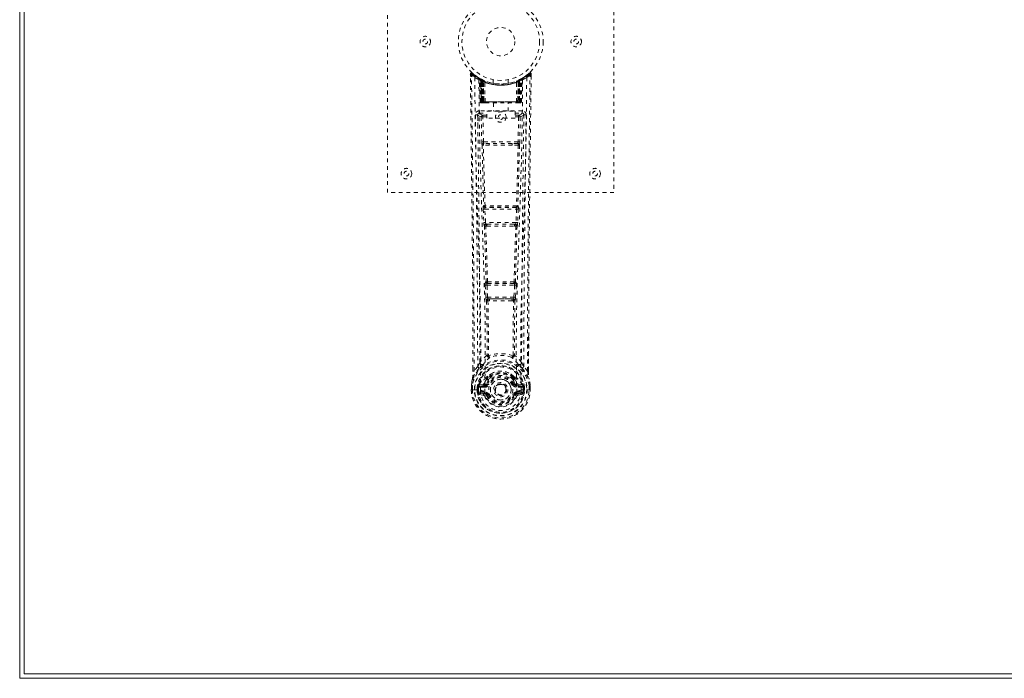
# Model space of a CAD drawing. Header units: inches. Extents: x 14.7 to 74.2, y 10.2 to 58.
# Tile 1 of 4: x 14.7 to 40.8, y 10.2 to 27.7. Entities that reach past the tile are written whole.
import ezdxf

# ---------------------------------------------------------------- set-up
doc = ezdxf.new("R2010")
doc.units = ezdxf.units.IN
doc.header["$MEASUREMENT"] = 0
doc.linetypes.add('SLD-Dashed', pattern=[0.075, 0.05, -0.025])
doc.linetypes.add('SLD-Solid', pattern=[0])

msp = doc.modelspace()

# ---------------------------------------------------------------- linework, layer by layer
at = {"color": 7, "linetype": 'SLD-Solid', "lineweight": 15}
for p, q in [((14.727, 10.206), (14.727, 57.956)), ((14.846, 57.838), (14.846, 10.324)), ((14.846, 10.324), (14.846, 57.838)), ((74.227, 10.206), (14.727, 10.206)), ((14.846, 10.324), (74.109, 10.324)), ((74.109, 10.324), (14.846, 10.324))]:
    msp.add_line(p, q, dxfattribs=at)
at = {"color": 7, "linetype": 'SLD-Dashed', "lineweight": 0}
for p, q in [((24.477, 23.081), (24.477, 31.081)), ((30.477, 31.081), (30.477, 23.081)), ((26.671, 26.222), (26.672, 26.155)), ((26.701, 26.223), (26.721, 26.245)), ((26.762, 26.21), (26.72, 26.244)), ((26.909, 26.107), (26.896, 26.115)), ((26.915, 26.103), (26.902, 26.111)), ((26.975, 26.072), (26.927, 26.097)), ((28.027, 26.097), (27.961, 26.062)), ((28.059, 26.115), (28.046, 26.107)), ((28.235, 26.244), (28.193, 26.21)), ((28.284, 26.222), (28.254, 26.223)), ((28.282, 26.159), (28.282, 26.222)), ((28.283, 26.155), (28.284, 26.222)), ((28.283, 26.155), (28.284, 26.222)), ((26.924, 26.082), (26.91, 26.09)), ((26.932, 25.485), (26.91, 26.09)), ((26.945, 25.485), (26.924, 26.082)), ((26.943, 26.075), (26.966, 25.481)), ((27.011, 26.036), (26.943, 26.072)), ((26.963, 25.485), (26.943, 26.072)), ((26.956, 26.081), (26.983, 26.068)), ((26.97, 26.042), (26.983, 26.068)), ((26.97, 26.042), (26.971, 25.485)), ((26.978, 26.038), (26.97, 26.042)), ((26.978, 26.038), (26.99, 26.064)), ((26.978, 25.485), (26.978, 26.038)), ((26.994, 26.062), (26.979, 26.07)), ((26.983, 26.068), (26.99, 26.064)), ((26.984, 26.036), (26.996, 26.062)), ((26.984, 25.485), (26.984, 26.036)), ((26.984, 26.036), (26.991, 26.032)), ((26.991, 26.032), (27.003, 26.058)), ((26.991, 26.032), (26.991, 25.485)), ((26.995, 26.062), (26.994, 26.062)), ((27.002, 26.027), (27.014, 26.053)), ((27.002, 26.027), (27.003, 25.485)), ((27.009, 26.024), (27.002, 26.027)), ((27.009, 26.024), (27.02, 26.05)), ((27.009, 25.485), (27.009, 26.024)), ((27.011, 26.036), (27.012, 26.036)), ((27.03, 25.485), (27.011, 26.036)), ((27.012, 26.036), (27.031, 25.485)), ((27.014, 26.053), (27.02, 26.05)), ((27.061, 25.485), (27.057, 26.007)), ((27.277, 26.07), (27.277, 25.974)), ((27.677, 25.974), (27.677, 26.07)), ((27.893, 25.485), (27.898, 26.007)), ((27.924, 25.485), (27.943, 26.036)), ((27.944, 26.036), (27.924, 25.485)), ((27.935, 26.05), (27.941, 26.053)), ((27.935, 26.05), (27.946, 26.024)), ((27.941, 26.053), (27.953, 26.027)), ((27.943, 26.036), (27.944, 26.036)), ((28.012, 26.072), (27.944, 26.036)), ((27.953, 26.027), (27.946, 26.024)), ((27.946, 26.024), (27.946, 25.485)), ((27.96, 26.062), (27.952, 26.059)), ((27.952, 26.058), (27.964, 26.032)), ((27.952, 25.485), (27.953, 26.027)), ((27.967, 26.066), (27.959, 26.062)), ((27.959, 26.062), (27.971, 26.036)), ((27.961, 26.062), (27.96, 26.062)), ((27.964, 26.032), (27.971, 26.036)), ((27.964, 25.485), (27.964, 26.032)), ((27.965, 26.064), (27.972, 26.068)), ((27.965, 26.064), (27.977, 26.038)), ((27.971, 26.036), (27.971, 25.485)), ((27.972, 26.068), (27.981, 26.072)), ((27.972, 26.068), (27.985, 26.042)), ((27.985, 26.042), (27.977, 26.038)), ((27.977, 26.038), (27.977, 25.485)), ((27.984, 25.485), (27.985, 26.042)), ((27.989, 25.481), (28.012, 26.075)), ((27.992, 25.485), (28.012, 26.072)), ((28.01, 25.485), (28.031, 26.082)), ((28.023, 25.485), (28.044, 26.09)), ((28.044, 26.09), (28.031, 26.082)), ((26.932, 25.485), (26.945, 25.485)), ((26.971, 25.485), (26.932, 25.485)), ((26.963, 25.485), (27.03, 25.485)), ((26.971, 25.485), (26.978, 25.485)), ((26.971, 25.456), (26.978, 25.456)), ((26.975, 25.456), (26.985, 25.456)), ((27.977, 25.485), (26.978, 25.485)), ((26.991, 25.485), (26.984, 25.485)), ((26.985, 25.456), (26.991, 25.456)), ((26.991, 25.485), (27.964, 25.485)), ((26.993, 25.456), (27.047, 25.456)), ((27.003, 25.485), (27.009, 25.485)), ((27.003, 25.456), (27.009, 25.456)), ((27.946, 25.485), (27.009, 25.485)), ((27.047, 25.456), (27.009, 25.456)), ((27.031, 25.485), (27.03, 25.485)), ((27.031, 25.485), (27.061, 25.485)), ((27.061, 25.485), (27.893, 25.485)), ((27.061, 25.456), (27.069, 25.456)), ((27.069, 25.456), (27.886, 25.456)), ((27.282, 25.456), (27.282, 25.234)), ((27.672, 25.234), (27.672, 25.456)), ((27.886, 25.456), (27.894, 25.456)), ((27.893, 25.485), (27.924, 25.485)), ((27.908, 25.456), (27.962, 25.456)), ((27.946, 25.456), (27.908, 25.456)), ((27.924, 25.485), (27.924, 25.485)), ((27.924, 25.485), (27.992, 25.485)), ((27.946, 25.485), (27.952, 25.485)), ((27.946, 25.456), (27.952, 25.456)), ((27.971, 25.485), (27.964, 25.485)), ((27.964, 25.456), (27.97, 25.456)), ((27.97, 25.456), (27.98, 25.456)), ((27.976, 25.456), (27.984, 25.456)), ((27.977, 25.485), (27.984, 25.485)), ((28.023, 25.485), (27.984, 25.485)), ((28.01, 25.485), (28.023, 25.485)), ((26.866, 25.149), (26.865, 25.141)), ((26.865, 25.138), (26.869, 24.851)), ((26.91, 25.247), (26.91, 25.187)), ((28.045, 25.247), (26.91, 25.247)), ((26.91, 25.187), (27.107, 25.187)), ((26.959, 25.084), (26.974, 24.422)), ((27.003, 25.13), (27.003, 25.085)), ((27.107, 25.13), (27.003, 25.13)), ((27.019, 24.424), (27.003, 25.085)), ((27.107, 25.085), (27.003, 25.085)), ((27.107, 25.054), (27.107, 25.234)), ((27.107, 25.234), (27.857, 25.234)), ((27.857, 25.054), (27.107, 25.054)), ((27.857, 25.234), (27.857, 25.054)), ((27.857, 25.187), (28.045, 25.187)), ((27.951, 25.13), (27.857, 25.13)), ((27.951, 25.085), (27.857, 25.085)), ((27.951, 25.085), (27.936, 24.424)), ((27.951, 25.13), (27.951, 25.085)), ((27.996, 25.084), (27.981, 24.422)), ((28.045, 25.187), (28.045, 25.247)), ((28.086, 24.851), (28.09, 25.138)), ((28.09, 25.141), (28.089, 25.149)), ((27.173, 24.332), (27.016, 24.338)), ((27.936, 24.424), (27.019, 24.424)), ((27.18, 24.381), (27.027, 24.383)), ((27.775, 24.381), (27.18, 24.381)), ((27.928, 24.383), (27.775, 24.381)), ((27.939, 24.338), (27.782, 24.332)), ((30.477, 23.081), (24.477, 23.081)), ((27.027, 22.732), (27.019, 22.729)), ((27.936, 22.729), (27.928, 22.732)), ((27.012, 22.639), (27.029, 22.286)), ((27.057, 22.641), (27.898, 22.641)), ((27.074, 22.288), (27.057, 22.641)), ((27.063, 22.686), (27.071, 22.689)), ((27.892, 22.686), (27.063, 22.686)), ((27.898, 22.641), (27.881, 22.288)), ((27.884, 22.689), (27.892, 22.686)), ((27.943, 22.639), (27.926, 22.286)), ((27.881, 22.288), (27.074, 22.288)), ((27.079, 22.193), (27.112, 22.192)), ((27.121, 22.243), (27.089, 22.244)), ((27.121, 22.243), (27.834, 22.243)), ((27.834, 22.243), (27.866, 22.244)), ((27.843, 22.192), (27.876, 22.193)), ((27.067, 20.621), (27.084, 20.304)), ((27.091, 20.715), (27.076, 20.711)), ((27.112, 20.623), (27.843, 20.623)), ((27.128, 20.306), (27.112, 20.623)), ((27.121, 20.668), (27.135, 20.673)), ((27.834, 20.668), (27.121, 20.668)), ((27.82, 20.673), (27.834, 20.668)), ((27.843, 20.623), (27.827, 20.306)), ((27.864, 20.715), (27.878, 20.711)), ((27.888, 20.621), (27.871, 20.304)), ((27.827, 20.306), (27.128, 20.306)), ((27.138, 20.208), (27.178, 20.207)), ((27.186, 20.261), (27.147, 20.261)), ((27.186, 20.261), (27.769, 20.261)), ((27.808, 20.261), (27.769, 20.261)), ((27.777, 20.207), (27.817, 20.208)), ((28.214, 19.273), (28.214, 18.349)), ((28.215, 18.348), (28.218, 19.273)), ((27.15, 18.768), (27.15, 18.768)), ((27.805, 18.768), (27.805, 18.768)), ((26.74, 18.348), (26.74, 18.402)), ((26.741, 18.403), (26.741, 18.349)), ((26.866, 18.466), (26.77, 18.35)), ((28.185, 18.35), (28.089, 18.466)), ((27.104, 18.014), (27.131, 18.003)), ((27.109, 18.163), (27.109, 18.145)), ((27.117, 18.192), (27.128, 18.209)), ((27.133, 18.158), (27.132, 18.139)), ((27.822, 18.139), (27.822, 18.158)), ((27.824, 18.003), (27.851, 18.014)), ((27.826, 18.209), (27.838, 18.192)), ((27.846, 18.163), (27.846, 18.145)), ((26.698, 17.968), (26.698, 17.964)), ((26.698, 17.847), (26.698, 17.964)), ((26.698, 17.847), (26.702, 17.847)), ((26.699, 17.964), (26.699, 17.847)), ((26.702, 17.847), (26.755, 17.848)), ((26.727, 17.964), (26.727, 17.85)), ((26.755, 17.848), (26.778, 17.848)), ((26.778, 17.848), (26.936, 17.848)), ((26.849, 17.921), (26.849, 17.921)), ((26.849, 17.85), (26.849, 17.921)), ((26.849, 17.85), (26.849, 17.85)), ((26.879, 17.92), (26.884, 17.939)), ((26.879, 17.92), (26.879, 17.85)), ((26.884, 17.85), (26.879, 17.85)), ((26.884, 17.939), (26.884, 17.929)), ((26.884, 17.929), (26.884, 17.85)), ((26.894, 17.97), (26.891, 17.966)), ((26.894, 17.97), (26.905, 17.981)), ((27.019, 18.002), (26.905, 17.981)), ((26.905, 17.981), (26.905, 17.982)), ((26.905, 17.981), (26.905, 17.981)), ((26.919, 17.948), (27.049, 17.973)), ((26.919, 17.948), (26.919, 17.918)), ((27.049, 17.948), (26.919, 17.948)), ((27.049, 17.918), (26.919, 17.918)), ((26.932, 17.796), (26.932, 17.766)), ((26.932, 17.796), (27.049, 17.796)), ((27.049, 17.746), (26.932, 17.766)), ((26.932, 17.766), (27.049, 17.766)), ((27.049, 17.973), (27.049, 17.948)), ((27.049, 17.918), (27.049, 17.948)), ((27.049, 17.796), (27.049, 17.766)), ((27.049, 17.746), (27.049, 17.766)), ((27.054, 17.811), (27.054, 17.813)), ((27.321, 17.857), (27.322, 17.873)), ((27.321, 17.849), (27.321, 17.857)), ((27.901, 17.813), (27.901, 17.811)), ((27.906, 17.973), (28.036, 17.948)), ((27.906, 17.973), (27.906, 17.948)), ((28.036, 17.948), (27.906, 17.948)), ((27.906, 17.918), (27.906, 17.948)), ((28.036, 17.918), (27.906, 17.918)), ((27.906, 17.796), (27.906, 17.766)), ((27.906, 17.796), (28.023, 17.796)), ((28.023, 17.766), (27.906, 17.746)), ((27.906, 17.746), (27.906, 17.766)), ((27.906, 17.766), (28.023, 17.766)), ((28.05, 17.981), (27.936, 18.002)), ((28.019, 17.848), (28.177, 17.848)), ((28.023, 17.766), (28.023, 17.796)), ((28.036, 17.918), (28.036, 17.948)), ((28.05, 17.981), (28.06, 17.971)), ((28.061, 17.97), (28.06, 17.971)), ((28.061, 17.97), (28.06, 17.971)), ((28.064, 17.966), (28.061, 17.97)), ((28.071, 17.939), (28.071, 17.929)), ((28.076, 17.92), (28.071, 17.939)), ((28.071, 17.929), (28.071, 17.85)), ((28.071, 17.85), (28.076, 17.85)), ((28.106, 17.921), (28.076, 17.92)), ((28.076, 17.85), (28.076, 17.92)), ((28.106, 17.921), (28.106, 17.85)), ((28.106, 17.921), (28.106, 17.921)), ((28.177, 17.848), (28.2, 17.848)), ((28.2, 17.848), (28.253, 17.847)), ((28.227, 17.85), (28.227, 17.964)), ((28.253, 17.847), (28.257, 17.847)), ((28.256, 17.847), (28.256, 17.964)), ((28.257, 17.964), (28.257, 17.968)), ((28.257, 17.847), (28.257, 17.964)), ((26.902, 17.73), (27.021, 17.707)), ((27.109, 17.702), (27.105, 17.71)), ((27.131, 17.712), (27.109, 17.702)), ((27.846, 17.702), (27.824, 17.712)), ((27.846, 17.702), (27.901, 17.679)), ((27.934, 17.707), (28.053, 17.73))]:
    msp.add_line(p, q, dxfattribs=at)
at = {"color": 7, "linetype": 'SLD-Dashed', "lineweight": 0, "flags": 128}
for points in [[(26.719, 26.243), (26.712, 26.246), (26.704, 26.249), (26.696, 26.249), (26.688, 26.248), (26.681, 26.244), (26.676, 26.239), (26.672, 26.232), (26.671, 26.225)], [(26.671, 26.222), (26.671, 26.222), (26.673, 26.222), (26.68, 26.223), (26.689, 26.223), (26.695, 26.223), (26.701, 26.223)], [(26.74, 18.402), (26.732, 20.972), (26.704, 23.597), (26.671, 26.222)], [(26.77, 18.35), (26.768, 19.814), (26.759, 21.288), (26.745, 22.735), (26.742, 22.982), (26.739, 23.24), (26.736, 23.456), (26.733, 23.685), (26.73, 23.935), (26.727, 24.206), (26.724, 24.424), (26.721, 24.687), (26.716, 25.01), (26.714, 25.221), (26.71, 25.479), (26.707, 25.741), (26.704, 25.989), (26.701, 26.223)], [(26.79, 26.129), (26.797, 25.082), (26.816, 24.037), (26.846, 22.995), (26.881, 21.957), (26.915, 20.923), (26.94, 19.893), (26.949, 18.868), (26.936, 17.848)], [(26.926, 26.098), (26.887, 26.121), (26.838, 26.153)], [(26.904, 26.108), (26.911, 26.097), (26.915, 26.083)], [(28.165, 26.129), (28.158, 25.082), (28.138, 24.037), (28.109, 22.995), (28.074, 21.957), (28.04, 20.923), (28.014, 19.893), (28.006, 18.868), (28.018, 17.848)], [(28.117, 26.154), (28.068, 26.121), (28.023, 26.095)], [(28.185, 18.35), (28.187, 19.816), (28.196, 21.288), (28.21, 22.735), (28.213, 22.956), (28.215, 23.186), (28.218, 23.389), (28.22, 23.588), (28.223, 23.803), (28.225, 23.953), (28.227, 24.11), (28.229, 24.267), (28.23, 24.384), (28.232, 24.524), (28.234, 24.686), (28.239, 25.018), (28.241, 25.223), (28.245, 25.477), (28.248, 25.739), (28.251, 25.987), (28.254, 26.223)], [(28.234, 26.245), (28.201, 26.217), (28.193, 26.21)], [(28.218, 19.273), (28.223, 20.972), (28.25, 23.597), (28.283, 26.155)], [(28.281, 26.222), (28.279, 26.23), (28.276, 26.238), (28.271, 26.244), (28.264, 26.249), (28.257, 26.252), (28.25, 26.252), (28.242, 26.251), (28.236, 26.246)], [(26.899, 26.073), (26.907, 25.028), (26.929, 23.985), (26.961, 22.946), (26.998, 21.91), (27.034, 20.879), (27.06, 19.852), (27.068, 18.83), (27.054, 17.813)], [(26.941, 26.08), (26.942, 26.074), (26.942, 26.072)], [(28.056, 26.073), (28.047, 25.029), (28.026, 23.986), (27.994, 22.946), (27.957, 21.911), (27.921, 20.879), (27.894, 19.853), (27.886, 18.831), (27.901, 17.813)], [(26.945, 25.485), (26.948, 25.485), (26.957, 25.485), (26.969, 25.485), (26.984, 25.485)], [(27.003, 25.485), (26.995, 25.485), (26.987, 25.485), (26.98, 25.485), (26.974, 25.485), (26.969, 25.485), (26.965, 25.485), (26.963, 25.485), (26.963, 25.485)], [(26.963, 25.485), (26.964, 25.479), (26.965, 25.476)], [(26.993, 25.456), (26.993, 25.456), (26.995, 25.456)], [(27.992, 25.485), (27.991, 25.485), (27.989, 25.485), (27.986, 25.485), (27.981, 25.485), (27.975, 25.485), (27.968, 25.485), (27.96, 25.485), (27.952, 25.485)], [(27.971, 25.485), (27.985, 25.485), (27.998, 25.485), (28.006, 25.485), (28.01, 25.485)], [(26.805, 25.141), (26.806, 25.005), (26.809, 24.833), (26.812, 24.624), (26.815, 24.379), (26.818, 24.13), (26.821, 23.911), (26.823, 23.757), (26.825, 23.619), (26.826, 23.497), (26.828, 23.342), (26.83, 23.179), (26.832, 23.023), (26.842, 22.209), (26.851, 21.391), (26.859, 20.419), (26.864, 19.429), (26.866, 18.466)], [(26.865, 25.141), (26.889, 25.112), (26.959, 25.084)], [(27.003, 25.13), (26.934, 25.158), (26.91, 25.187)], [(27.003, 25.085), (26.987, 25.084), (26.973, 25.084), (26.963, 25.084), (26.959, 25.084)], [(28.045, 25.187), (28.021, 25.158), (27.951, 25.13)], [(27.996, 25.084), (27.991, 25.084), (27.981, 25.084), (27.967, 25.084), (27.951, 25.085)], [(27.996, 25.084), (28.066, 25.112), (28.09, 25.141)], [(28.089, 18.466), (28.089, 18.986), (28.091, 19.519), (28.094, 20.064), (28.097, 20.579), (28.101, 21.109), (28.107, 21.661), (28.112, 22.15), (28.115, 22.407), (28.118, 22.68), (28.122, 22.969), (28.126, 23.273), (28.129, 23.548), (28.132, 23.789), (28.135, 23.98), (28.138, 24.195), (28.141, 24.436), (28.144, 24.661), (28.146, 24.854), (28.148, 25.014), (28.15, 25.141)], [(27.019, 24.424), (27.004, 24.423), (26.989, 24.423), (26.979, 24.423), (26.974, 24.422)], [(26.983, 24.341), (27.002, 23.535), (27.027, 22.732)], [(27.061, 22.728), (27.036, 23.532), (27.016, 24.338)], [(27.782, 24.332), (27.477, 24.332), (27.173, 24.332)], [(27.775, 24.381), (27.477, 24.381), (27.18, 24.381)], [(27.939, 24.338), (27.919, 23.532), (27.894, 22.728)], [(27.972, 24.341), (27.952, 23.535), (27.928, 22.732)], [(27.981, 24.422), (27.976, 24.423), (27.966, 24.423), (27.951, 24.423), (27.936, 24.424)], [(27.057, 22.641), (27.042, 22.64), (27.027, 22.64), (27.017, 22.639), (27.012, 22.639)], [(27.943, 22.639), (27.938, 22.639), (27.928, 22.64), (27.913, 22.64), (27.898, 22.641)], [(27.074, 22.288), (27.059, 22.288), (27.044, 22.287), (27.034, 22.286), (27.029, 22.286)], [(27.029, 22.286), (27.032, 22.254), (27.032, 22.252)], [(27.044, 22.197), (27.069, 21.455), (27.091, 20.715)], [(27.126, 20.71), (27.104, 21.45), (27.079, 22.193)], [(27.876, 22.193), (27.851, 21.45), (27.829, 20.71)], [(27.91, 22.197), (27.886, 21.455), (27.864, 20.715)], [(27.926, 22.286), (27.921, 22.286), (27.911, 22.287), (27.896, 22.288), (27.881, 22.288)], [(27.926, 22.286), (27.923, 22.254), (27.923, 22.252)], [(27.112, 20.623), (27.097, 20.623), (27.083, 20.622), (27.072, 20.621), (27.067, 20.621)], [(27.112, 20.623), (27.111, 20.632), (27.111, 20.64), (27.111, 20.648), (27.112, 20.655), (27.116, 20.664), (27.121, 20.668)], [(27.834, 20.668), (27.839, 20.664), (27.842, 20.655), (27.843, 20.648), (27.844, 20.64), (27.844, 20.632), (27.843, 20.623)], [(27.888, 20.621), (27.883, 20.621), (27.872, 20.622), (27.858, 20.623), (27.843, 20.623)], [(27.128, 20.306), (27.113, 20.305), (27.099, 20.305), (27.089, 20.304), (27.084, 20.304)], [(27.102, 20.214), (27.113, 19.494), (27.114, 18.776)], [(27.138, 20.208), (27.149, 19.487), (27.15, 18.768)], [(27.777, 20.207), (27.477, 20.206), (27.178, 20.207)], [(27.769, 20.261), (27.477, 20.26), (27.186, 20.261)], [(27.805, 18.768), (27.806, 19.487), (27.817, 20.208)], [(27.808, 20.261), (27.809, 20.262), (27.811, 20.263), (27.814, 20.266), (27.82, 20.276), (27.824, 20.29), (27.827, 20.306)], [(27.871, 20.304), (27.866, 20.304), (27.856, 20.305), (27.842, 20.305), (27.827, 20.306)], [(27.852, 20.214), (27.842, 19.494), (27.841, 18.776)], [(27.112, 18.767), (27.011, 18.679), (26.925, 18.579)], [(27.018, 18.53), (27.013, 18.524), (27.003, 18.515)], [(27.112, 18.767), (27.114, 18.757), (27.118, 18.748), (27.125, 18.742), (27.132, 18.738), (27.14, 18.738), (27.148, 18.742), (27.155, 18.748), (27.16, 18.757)], [(27.795, 18.757), (27.8, 18.748), (27.807, 18.742), (27.815, 18.738), (27.823, 18.738), (27.83, 18.742), (27.837, 18.748), (27.841, 18.757), (27.843, 18.767)], [(28.03, 18.579), (27.943, 18.679), (27.843, 18.767)], [(27.952, 18.515), (27.942, 18.523), (27.937, 18.53)], [(26.908, 18.426), (26.807, 18.302), (26.728, 18.148)], [(26.77, 18.35), (26.764, 18.35), (26.758, 18.35), (26.752, 18.35), (26.747, 18.35), (26.743, 18.349), (26.741, 18.349), (26.74, 18.349), (26.74, 18.348)], [(27.26, 18.297), (27.203, 18.267), (27.128, 18.209)], [(27.826, 18.209), (27.752, 18.267), (27.695, 18.297)], [(28.047, 18.426), (28.147, 18.302), (28.226, 18.148)], [(28.215, 18.348), (28.215, 18.349), (28.214, 18.349), (28.212, 18.349), (28.208, 18.35), (28.203, 18.35), (28.197, 18.35), (28.191, 18.35), (28.185, 18.35)], [(26.728, 18.148), (26.711, 18.069), (26.698, 17.968)], [(26.698, 17.964), (26.711, 18.061), (26.727, 18.137)], [(26.728, 18.148), (26.727, 18.143), (26.727, 18.137)], [(27.047, 18.025), (27.033, 18.008), (27.019, 18.002)], [(27.109, 18.145), (27.076, 18.093), (27.047, 18.025)], [(27.161, 18.127), (27.131, 18.077), (27.104, 18.014)], [(27.424, 18.004), (27.466, 18.013), (27.483, 18.014)], [(27.851, 18.014), (27.824, 18.077), (27.794, 18.127)], [(27.846, 18.145), (27.878, 18.093), (27.908, 18.025)], [(27.908, 18.025), (27.922, 18.008), (27.936, 18.002)], [(28.228, 18.137), (28.228, 18.143), (28.226, 18.148)], [(28.257, 17.968), (28.245, 18.058), (28.226, 18.148)], [(28.257, 17.964), (28.244, 18.061), (28.228, 18.137)], [(26.698, 17.968), (26.699, 17.968), (26.701, 17.968), (26.704, 17.967), (26.707, 17.967), (26.712, 17.966), (26.717, 17.965), (26.722, 17.965), (26.727, 17.964)], [(26.698, 17.964), (26.698, 17.964), (26.699, 17.964), (26.701, 17.964), (26.705, 17.964), (26.709, 17.964), (26.715, 17.964), (26.721, 17.964), (26.727, 17.964)], [(26.727, 17.85), (26.721, 17.849), (26.715, 17.849), (26.709, 17.849), (26.705, 17.849), (26.701, 17.848), (26.699, 17.848), (26.698, 17.848), (26.698, 17.847)], [(26.849, 17.921), (26.859, 17.921), (26.868, 17.92), (26.875, 17.92), (26.879, 17.92)], [(26.879, 17.85), (26.875, 17.85), (26.868, 17.85), (26.859, 17.85), (26.849, 17.85)], [(26.879, 17.92), (26.879, 17.92), (26.879, 17.92)], [(26.919, 17.918), (26.9, 17.921), (26.884, 17.929)], [(26.889, 17.779), (26.909, 17.792), (26.932, 17.796)], [(27.901, 17.811), (27.895, 17.734), (27.872, 17.66), (27.833, 17.591), (27.779, 17.531), (27.714, 17.482), (27.64, 17.446), (27.56, 17.424), (27.477, 17.417), (27.395, 17.424), (27.315, 17.446), (27.241, 17.482), (27.176, 17.531), (27.122, 17.591), (27.083, 17.66), (27.06, 17.734), (27.054, 17.811)], [(27.158, 17.991), (27.153, 17.993), (27.148, 17.995), (27.143, 17.997), (27.139, 17.999), (27.136, 18.001), (27.133, 18.002), (27.131, 18.002), (27.131, 18.003)], [(27.796, 17.991), (27.802, 17.993), (27.807, 17.995), (27.812, 17.997), (27.816, 17.999), (27.819, 18.001), (27.822, 18.002), (27.823, 18.002), (27.824, 18.003)], [(27.906, 17.746), (27.869, 17.732), (27.856, 17.718)], [(28.023, 17.796), (28.046, 17.792), (28.066, 17.779)], [(28.071, 17.929), (28.054, 17.921), (28.036, 17.918)], [(28.076, 17.92), (28.076, 17.92), (28.076, 17.92)], [(28.257, 17.968), (28.256, 17.968), (28.254, 17.968), (28.251, 17.967), (28.247, 17.967), (28.243, 17.966), (28.238, 17.965), (28.233, 17.965), (28.227, 17.964)], [(28.227, 17.964), (28.234, 17.964), (28.24, 17.964), (28.245, 17.964), (28.25, 17.964), (28.254, 17.964), (28.256, 17.964), (28.257, 17.964), (28.257, 17.964)], [(28.257, 17.847), (28.257, 17.848), (28.256, 17.848), (28.254, 17.848), (28.25, 17.848), (28.245, 17.849), (28.24, 17.849), (28.234, 17.849), (28.227, 17.85)], [(27.158, 17.723), (27.153, 17.721), (27.148, 17.719), (27.143, 17.717), (27.139, 17.715), (27.136, 17.714), (27.133, 17.713), (27.131, 17.712), (27.131, 17.712)], [(27.796, 17.723), (27.802, 17.721), (27.807, 17.719), (27.812, 17.717), (27.816, 17.715), (27.819, 17.714), (27.822, 17.713), (27.823, 17.712), (27.824, 17.712)], [(27.856, 17.718), (27.85, 17.711), (27.846, 17.702)]]:
    msp.add_lwpolyline(points, dxfattribs=at)
at = {"color": 7, "linetype": 'SLD-Dashed', "lineweight": 0}
for centre, radius in [((27.477, 27.081), 1.125), ((27.477, 27.081), 1.03), ((27.477, 27.081), 0.376), ((25.477, 27.081), 0.14), ((25.477, 27.081), 0.0625), ((29.477, 27.081), 0.14), ((29.477, 27.081), 0.0625), ((27.477, 25.081), 0.14), ((27.477, 25.081), 0.0625), ((24.977, 23.581), 0.141), ((24.977, 23.581), 0.0625), ((29.977, 23.581), 0.141), ((29.977, 23.581), 0.0625), ((27.477, 17.857), 0.7), ((27.477, 17.857), 0.69), ((27.477, 17.857), 0.623), ((27.477, 17.857), 0.32), ((27.477, 17.857), 0.275), ((27.477, 17.857), 0.188), ((27.477, 17.857), 0.156), ((27.477, 17.857), 0.142), ((27.477, 17.857), 0.139), ((27.477, 17.857), 0.138)]:
    msp.add_circle(centre, radius, dxfattribs=at)
for centre, radius, start, end in [((26.701, 26.223), 0.03, 47.8629, 180.7208), ((27.479, 27.126), 1.212, 228.1735, 235.3223), ((27.477, 27.081), 1.158, 227.8705, 312.1289), ((27.475, 27.078), 1.124, 227.9079, 235.3622), ((26.82, 26.129), 0.03, 55.9355, 179.8262), ((27.465, 27.32), 1.369, 240.4499, 245.57), ((27.478, 27.081), 1.128, 235.3527, 240.4885), ((26.881, 26.089), 0.03, 1.9868, 58.9545), ((27.483, 27.09), 1.138, 238.9622, 239.8366), ((26.861, 26.053), 0.0714, 31.6417, 58.9255), ((26.94, 26.061), 0.0429, 114.1629, 163.0258), ((26.894, 26.081), 0.0299, 1.9045, 59.7223), ((27.476, 27.079), 1.125, 239.7336, 244.7309), ((27.488, 27.102), 1.153, 239.9604, 244.0342), ((27.477, 27.081), 1.127, 240.489, 299.511), ((26.913, 26.071), 0.0299, 1.8081, 60.7668), ((27.477, 27.08), 1.126, 240.8002, 245.7393), ((26.913, 26.071), 0.03, 16.8912, 61.2717), ((27.479, 27.079), 1.125, 294.2592, 299.2013), ((28.042, 26.071), 0.0299, 119.2307, 178.1944), ((28.04, 26.073), 0.0273, 117.6542, 182.3009), ((27.493, 27.054), 1.097, 298.6325, 300.2673), ((28.061, 26.081), 0.0299, 120.2747, 178.0944), ((27.477, 27.082), 1.128, 299.5117, 304.6472), ((28.015, 26.061), 0.0429, 16.974, 65.8361), ((28.074, 26.089), 0.03, 121.0475, 178.0152), ((27.49, 27.32), 1.369, 294.43, 299.5501), ((27.482, 27.075), 1.12, 304.6289, 312.0869), ((28.135, 26.129), 0.03, 0.1696, 124.0687), ((27.478, 27.123), 1.209, 304.6686, 311.8403), ((28.254, 26.223), 0.03, 359.281, 132.1363), ((28.184, 26.179), 0.0828, 31.8141, 52.6408), ((27.477, 27.113), 1.19, 240.8884, 299.1116), ((27.459, 26.705), 0.824, 228.2692, 233.6272), ((27.457, 26.698), 0.814, 229.1486, 234.493), ((27.457, 26.693), 0.807, 230.387, 235.6801), ((27.477, 27.08), 1.155, 244.3785, 295.6215), ((27.477, 27.08), 1.155, 245.0796, 294.9204), ((26.982, 26.036), 0.0297, 1.4755, 64.5233), ((26.982, 26.035), 0.0297, 1.4801, 64.5675), ((27.477, 27.08), 1.155, 246.0605, 293.9395), ((27.433, 26.632), 0.729, 234.783, 238.999), ((27.027, 26.024), 0.0346, 328.9827, 15.1432), ((27.477, 27.044), 1.12, 247.9469, 292.0531), ((27.927, 26.024), 0.0346, 164.8574, 211.0164), ((27.522, 26.632), 0.73, 301.0027, 305.2154), ((27.972, 26.035), 0.0297, 115.4289, 178.5234), ((27.973, 26.036), 0.0297, 115.4793, 178.5219), ((27.494, 26.698), 0.812, 304.3376, 309.5942), ((27.502, 26.694), 0.809, 305.49, 310.8695), ((28.028, 25.94), 0.138, 89.4175, 113.4589), ((27.496, 26.705), 0.824, 306.3728, 311.7308), ((26.962, 25.486), 0.03, 181.9965, 269.9929), ((26.992, 25.529), 0.0742, 215.9472, 253.262), ((26.975, 25.486), 0.03, 181.9698, 269.9702), ((26.989, 25.624), 0.166, 259.5964, 268.3458), ((26.993, 25.486), 0.03, 181.9327, 269.9377), ((27.39, 25.478), 0.412, 179.0092, 183.0385), ((27.567, 25.479), 0.583, 179.3862, 182.0427), ((27.416, 25.478), 0.426, 179.0421, 182.9406), ((27.447, 25.478), 0.444, 179.086, 182.8224), ((27.456, 25.478), 0.448, 179.094, 182.8005), ((27.06, 25.486), 0.0299, 181.7963, 269.813), ((27.061, 25.486), 0.0299, 181.7963, 269.813), ((27.096, 25.479), 0.0354, 169.2806, 219.1936), ((27.857, 25.479), 0.0369, 321.8589, 9.6625), ((27.894, 25.486), 0.0299, 270.1883, 358.2024), ((27.895, 25.486), 0.0299, 270.187, 358.2037), ((27.501, 25.478), 0.445, 357.179, 0.9079), ((27.508, 25.478), 0.444, 357.1776, 0.914), ((27.957, 25.491), 0.0356, 262.0671, 350.2947), ((27.962, 25.486), 0.03, 270.0632, 358.0663), ((27.537, 25.478), 0.427, 357.0655, 0.9518), ((27.382, 25.479), 0.589, 357.9719, 0.5992), ((27.966, 25.621), 0.163, 271.7, 280.6277), ((27.564, 25.478), 0.413, 356.9652, 0.9871), ((27.98, 25.486), 0.03, 270.0311, 358.0289), ((27.962, 25.529), 0.0742, 286.738, 324.0528), ((27.993, 25.486), 0.03, 270.0049, 358.0035), ((26.91, 25.142), 0.105, 90.0044, 180.7373), ((26.841, 23.539), 1.603, 89.1359, 91.281), ((-472.621, 17.26), 499.548, 0.15121, 0.90393), ((26.908, 25.144), 0.0423, 88.039, 173.4306), ((27.004, 25.085), 0.0451, 90.4312, 180.9003), ((27.951, 25.085), 0.0451, 359.0372, 89.5682), ((527.57, 17.26), 499.542, 179.09607, 179.8488), ((28.045, 25.142), 0.105, 359.2637, 89.9946), ((28.047, 25.144), 0.0423, 6.5683, 91.9605), ((28.114, 23.539), 1.603, 88.7191, 90.8641), ((27.375, 24.423), 0.401, 180.0738, 191.8408), ((27.028, 24.337), 0.0456, 91.7541, 175.8266), ((27.009, 24.479), 0.141, 259.4741, 273.0493), ((27.125, 24.335), 0.109, 154.2107, 178.3438), ((27.124, 24.423), 0.105, 179.631, 202.4728), ((27.261, 24.344), 0.0889, 155.6074, 187.6344), ((27.694, 24.344), 0.0889, 352.3664, 24.3941), ((27.831, 24.423), 0.105, 337.5294, 0.3669), ((27.828, 24.335), 0.111, 1.7816, 25.6617), ((27.927, 24.337), 0.0456, 4.1751, 88.2458), ((27.946, 24.477), 0.139, 266.8534, 280.6229), ((27.579, 24.423), 0.402, 348.15, 359.9206), ((27.219, 22.669), 0.209, 163.5089, 188.4113), ((27.064, 22.731), 0.0451, 182.9197, 269.4053), ((27.072, 22.734), 0.0451, 182.9875, 269.3796), ((27.053, 22.819), 0.091, 253.0056, 274.8369), ((27.477, -13.906), 36.637, 89.3487, 90.6512), ((27.116, 22.722), 0.055, 173.1624, 216.3298), ((27.883, 22.734), 0.0451, 270.6203, 357.0111), ((27.84, 22.722), 0.0546, 323.5183, 6.9863), ((27.891, 22.731), 0.0451, 270.5933, 357.0818), ((27.902, 22.819), 0.0908, 265.146, 287.0253), ((27.736, 22.669), 0.209, 351.5825, 16.496), ((27.111, 22.656), 0.0564, 148.2463, 195.7294), ((27.477, -10.123), 32.815, 89.2909, 90.7091), ((27.844, 22.656), 0.0563, 344.268, 31.7593), ((27.168, 22.254), 0.136, 180.7163, 204.7136), ((27.09, 22.198), 0.0456, 91.253, 181.824), ((27.071, 22.276), 0.0837, 251.1206, 275.209), ((27.142, 22.286), 0.068, 178.3613, 218.9076), ((27.165, 22.203), 0.0867, 151.625, 186.5712), ((27.192, 22.204), 0.0814, 151.3102, 188.7539), ((27.477, 54.972), 32.782, 269.3605, 270.6395), ((27.477, 55.597), 33.356, 269.387, 270.613), ((27.763, 22.204), 0.0814, 351.2464, 28.69), ((27.813, 22.286), 0.068, 321.1038, 1.6318), ((27.866, 22.201), 0.0424, 40.4497, 90.4137), ((27.789, 22.202), 0.0869, 353.4623, 28.3373), ((27.883, 22.277), 0.0843, 264.8727, 288.7946), ((27.866, 22.198), 0.0448, 357.9388, 42.9041), ((27.787, 22.254), 0.136, 335.3339, 359.2486), ((27.228, 20.65), 0.163, 158.1251, 190.2209), ((27.121, 20.713), 0.0451, 183.2253, 269.1414), ((27.136, 20.718), 0.0451, 183.3919, 269.1036), ((27.12, 20.784), 0.075, 247.0707, 274.8938), ((27.477, -16.663), 37.374, 89.4617, 90.5382), ((27.184, 20.704), 0.0578, 174.2231, 212.3482), ((27.477, -11.91), 32.585, 89.3979, 90.6021), ((27.819, 20.718), 0.0451, 270.8979, 356.6066), ((27.771, 20.704), 0.0574, 327.5066, 5.922), ((27.835, 20.784), 0.0749, 265.096, 292.9471), ((27.833, 20.713), 0.0451, 270.8601, 356.7732), ((27.727, 20.65), 0.163, 349.7771, 21.8741), ((27.264, 20.295), 0.181, 177.2179, 206.4665), ((27.148, 20.216), 0.0457, 91.854, 181.7284), ((27.132, 20.281), 0.073, 245.7488, 274.5941), ((27.185, 20.304), 0.0575, 177.8234, 227.5898), ((27.241, 20.219), 0.104, 155.9691, 186.1382), ((27.278, 20.221), 0.101, 156.5257, 187.7656), ((27.677, 20.221), 0.101, 352.2363, 23.4725), ((27.807, 20.216), 0.0457, 358.2742, 88.1434), ((27.714, 20.219), 0.104, 353.859, 24.0312), ((27.822, 20.281), 0.0735, 265.5169, 294.144), ((27.69, 20.295), 0.181, 333.5363, 2.7746), ((27.477, 17.844), 0.966, 70.8189, 109.1817), ((27.477, 17.857), 0.787, 8.0937, 171.9063), ((27.477, 17.857), 0.758, 8.0936, 171.9064), ((22.122, 21.023), 5.389, 331.6707, 333.0276), ((26.986, 18.581), 0.0608, 182.5704, 302.004), ((27.75, 18.018), 0.893, 128.8526, 145.0106), ((27.101, 18.775), 0.0133, 326.0832, 3.2971), ((27.172, 18.771), 0.0608, 184.0452, 286.2255), ((27.147, 18.838), 0.0709, 242.718, 272.7127), ((27.163, 18.769), 0.0128, 186.6349, 257.6731), ((27.232, 18.774), 0.0738, 193.238, 235.0237), ((27.477, 17.919), 0.844, 70.0605, 109.9395), ((27.782, 18.771), 0.0608, 253.7735, 355.9566), ((27.723, 18.774), 0.0738, 304.9763, 346.762), ((27.205, 18.018), 0.893, 34.989, 51.1477), ((27.792, 18.769), 0.0128, 282.3341, 353.3713), ((27.808, 18.838), 0.0708, 267.2819, 297.2837), ((27.854, 18.775), 0.0133, 176.7821, 213.9505), ((27.969, 18.581), 0.0608, 238.0036, 357.4266), ((32.803, 21.007), 5.356, 206.9681, 208.3335), ((25.553, 18.319), 1.188, 351.2127, 1.4268), ((23.255, 18.966), 3.569, 346.748, 350.0564), ((27.477, 17.857), 0.632, 5.8273, 174.1727), ((27.199, 18.783), 0.46, 223.6604, 230.8281), ((27.477, 17.857), 0.602, 6.0327, 173.9673), ((28.459, 16.848), 2.213, 131.1323, 134.4917), ((27.477, 17.845), 0.453, 40.4511, 139.5489), ((27.477, 17.817), 0.494, 47.4886, 132.5114), ((27.477, 17.864), 0.411, 39.7063, 140.2937), ((27.477, 17.877), 0.473, 62.6143, 117.3857), ((26.496, 16.848), 2.213, 45.5083, 48.8677), ((27.756, 18.784), 0.461, 309.1754, 316.3358), ((31.7, 18.966), 3.569, 189.9436, 193.252), ((29.401, 18.319), 1.187, 178.5717, 188.7901), ((27.342, 17.766), 0.492, 115.7074, 155.4806), ((27.286, 17.759), 0.441, 113.5932, 149.7443), ((27.077, 18.03), 0.031, 190.1764, 328.35), ((27.043, 18.038), 0.0649, 274.9246, 338.6811), ((27.154, 18.167), 0.0448, 146.2292, 184.932), ((27.131, 18.204), 0.0459, 241.1877, 271.7144), ((27.139, 18.148), 0.0305, 185.7187, 315.4478), ((27.131, 18.185), 0.0459, 241.1322, 271.6973), ((27.168, 18.213), 0.0396, 185.1712, 232.8809), ((27.477, 17.857), 0.376, 22.774, 157.226), ((27.159, 18.161), 0.0347, 219.392, 272.7368), ((27.166, 18.157), 0.033, 131.6251, 178.1108), ((27.477, 17.857), 0.346, 22.7741, 157.2259), ((27.477, 17.857), 0.275, 82.5717, 262.5718), ((27.477, 17.857), 0.275, 262.5717, 82.5718), ((27.816, 18.148), 0.0305, 224.5484, 354.2858), ((27.796, 18.161), 0.0347, 267.2667, 320.6044), ((27.787, 18.213), 0.0396, 307.123, 354.8269), ((27.789, 18.157), 0.033, 1.8847, 48.3795), ((27.823, 18.204), 0.046, 268.2941, 298.8051), ((27.824, 18.185), 0.0459, 268.3, 298.8718), ((27.608, 17.761), 0.499, 24.8899, 63.9923), ((27.801, 18.167), 0.0448, 355.081, 33.9467), ((27.669, 17.76), 0.441, 30.2262, 66.4278), ((27.878, 18.03), 0.031, 211.568, 349.9056), ((27.912, 18.038), 0.0649, 201.3154, 265.0789), ((27.477, 17.857), 0.78, 180, 359.3038), ((27.477, 17.857), 0.78, 180.7166, 359.2834), ((27.477, 17.857), 0.75, 180.5685, 359.4315), ((27.477, 17.857), 0.629, 180.6528, 359.3472), ((27.477, 17.857), 0.599, 180.6527, 359.3473), ((26.999, 17.925), 0.116, 159.62, 173.1203), ((27.477, 17.857), 0.593, 180.6711, 187.6091), ((27.093, 17.806), 0.206, 187.6624, 201.654), ((26.918, 17.979), 0.0306, 205.4229, 270.9328), ((26.931, 17.736), 0.0299, 88.048, 192.1062), ((27.06, 18.046), 0.233, 238.0391, 268.5924), ((27.477, 17.842), 0.541, 179.35, 0.65), ((27.049, 18.003), 0.0299, 181.1739, 268.9499), ((27.049, 17.716), 0.0301, 91.4246, 197.6492), ((27.049, 18.037), 0.089, 270, 337.226), ((27.049, 18.037), 0.119, 269.9997, 337.2264), ((27.049, 17.677), 0.119, 22.7736, 90.0003), ((27.049, 17.677), 0.089, 22.774, 90), ((27.043, 17.674), 0.0715, 29.6357, 85.2026), ((27.906, 18.037), 0.119, 202.7748, 269.9996), ((27.906, 17.677), 0.119, 90.0004, 157.2252), ((27.906, 18.037), 0.089, 202.774, 270), ((27.906, 17.677), 0.089, 90, 157.226), ((27.899, 18.035), 0.221, 270.3102, 302.5179), ((27.906, 18.003), 0.0299, 271.0983, 358.7803), ((27.905, 17.716), 0.0301, 342.3507, 88.5756), ((28.024, 17.736), 0.0299, 347.891, 91.9549), ((28.037, 17.979), 0.0306, 269.0696, 334.5747), ((27.862, 17.806), 0.206, 338.3424, 352.3386), ((27.985, 17.932), 0.0863, 4.5671, 22.6926), ((27.477, 17.857), 0.593, 352.3909, 359.3289), ((28.079, 16.802), 1.048, 88.5368, 90.1566), ((28.227, 17.964), 0.03, 0.0028, 5.051), ((27.012, 17.662), 0.0454, 22.4812, 78.6939), ((26.51, 19.051), 1.475, 291.6209, 293.9256), ((27.477, 17.857), 0.459, 202.774, 337.226), ((27.477, 17.857), 0.4, 202.774, 337.226), ((27.477, 17.857), 0.376, 202.774, 337.226), ((27.477, 17.857), 0.346, 202.7741, 337.2259), ((27.943, 17.662), 0.0454, 101.2519, 157.5711)]:
    msp.add_arc(centre, radius, start, end, dxfattribs=at)

doc.saveas('drawing.dxf')
